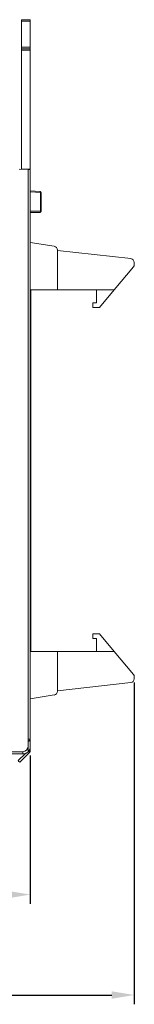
# Model space of a CAD drawing. Header units: millimetres. Extents: x 0 to 592, y -1 to 415.
# Tile 7 of 11: x 443 to 458, y 130 to 262. Entities that reach past the tile are written whole.
import ezdxf

# ---------------------------------------------------------------- set-up
doc = ezdxf.new("R2010")
doc.units = ezdxf.units.MM
doc.header["$MEASUREMENT"] = 0
doc.layers.add('Layer0000', color=7, linetype='Continuous', lineweight=20)
doc.styles.add('文字样式①', font='txt')
doc.dimstyles.new('标准样式（宋体）', dxfattribs={"dimtxt": 5, "dimasz": 3, "dimexe": 1.25, "dimexo": 0.625, "dimtad": 1, "dimtoh": 1, "dimdsep": 46, "dimtxsty": '文字样式①', "dimcen": 0, "dimdle": 6, "dimadec": 0, "dimazin": 0, "dimtfac": 1, "dimtofl": 0, "dimtmove": 0, "dimatfit": 3, "dimfxl": 0, "dimtolj": 1, "dimarcsym": 0})

# ---------------------------------------------------------------- blocks, each defined once
blk = doc.blocks.new('*D21')
at = {"color": 0, "linetype": 'Continuous', "lineweight": -2}
for p, q in [((457.93, 173.39), (457.93, 130.13)), ((372.81, 162.26), (372.81, 130.13)), ((375.81, 131.38), (454.93, 131.38))]:
    blk.add_line(p, q, dxfattribs=at)
at = {"color": 0}
for points in [[(375.81, 131.88), (375.81, 130.88), (372.81, 131.38)], [(454.93, 131.88), (454.93, 130.88), (457.93, 131.38)]]:
    blk.add_solid(points, dxfattribs=at)
at = {"layer": 'Defpoints', "color": 0}
for p in [(457.93, 174.01), (372.81, 162.89), (457.93, 131.38)]:
    blk.add_point(p, dxfattribs=at)
at = {"color": 0, "lineweight": 9, "insert": (408.76, 134.58), "char_height": 5, "attachment_point": 5, "style": '文字样式①'}
blk.add_mtext('\\A1;85.1', dxfattribs=at)
blk = doc.blocks.new('*D22')
at = {"color": 0, "linetype": 'Continuous', "lineweight": -2}
for p, q in [((444.01, 163.59), (444.01, 143.63)), ((372.81, 162.26), (372.81, 143.63)), ((375.81, 144.88), (441.01, 144.88))]:
    blk.add_line(p, q, dxfattribs=at)
at = {"color": 0}
for points in [[(375.81, 145.38), (375.81, 144.38), (372.81, 144.88)], [(441.01, 145.38), (441.01, 144.38), (444.01, 144.88)]]:
    blk.add_solid(points, dxfattribs=at)
at = {"layer": 'Defpoints', "color": 0}
for p in [(444.01, 164.21), (372.81, 162.89), (444.01, 144.88)]:
    blk.add_point(p, dxfattribs=at)
at = {"color": 0, "lineweight": 9, "insert": (408.41, 148.08), "char_height": 5, "attachment_point": 5, "style": '文字样式①'}
blk.add_mtext('\\A1;71.2', dxfattribs=at)

msp = doc.modelspace()

# ---------------------------------------------------------------- linework, layer by layer
at = {"layer": 'Layer0000'}
for p, q in [((442.81, 262.488), (444.01, 262.488)), ((442.81, 262.288), (442.81, 262.488)), ((442.81, 262.288), (442.81, 258.788)), ((444.01, 262.288), (442.81, 262.288)), ((444.01, 262.488), (444.01, 262.288)), ((444.01, 258.788), (444.01, 262.288)), ((442.81, 258.588), (442.81, 258.788)), ((442.81, 258.788), (444.01, 258.788)), ((442.81, 258.588), (444.01, 258.588)), ((442.81, 258.388), (442.81, 258.588)), ((442.81, 258.388), (442.81, 242.388)), ((444.01, 258.388), (442.81, 258.388)), ((444.01, 258.788), (444.01, 258.588)), ((444.01, 258.588), (444.01, 258.388)), ((444.01, 242.388), (444.01, 258.388)), ((442.51, 242.388), (443.71, 242.367)), ((444.01, 242.388), (442.81, 242.388)), ((443.71, 242.367), (444.01, 242.362)), ((443.71, 165.785), (443.71, 242.367)), ((444.01, 242.362), (444.01, 242.367)), ((444.01, 165.785), (444.01, 242.362)), ((444.01, 239.475), (445.341, 239.399)), ((444.01, 239.327), (445.371, 239.249)), ((445.371, 236.738), (445.371, 239.249)), ((445.371, 239.249), (445.482, 239.249)), ((445.482, 236.738), (445.482, 239.249)), ((445.371, 236.738), (444.01, 236.738)), ((445.332, 236.588), (444.01, 236.588)), ((445.482, 236.738), (445.371, 236.738)), ((444.01, 232.533), (447.211, 232.023)), ((447.632, 226.156), (447.632, 231.529)), ((457.488, 230.364), (447.632, 231.476)), ((457.817, 229.25), (455.249, 226.156)), ((457.932, 229.57), (457.932, 229.867)), ((444.082, 226.156), (444.082, 219.466)), ((444.082, 226.156), (447.632, 226.156)), ((447.632, 226.156), (455.249, 226.156)), ((452.882, 224.436), (452.882, 226.156)), ((455.249, 226.156), (453.282, 223.786)), ((452.882, 224.436), (452.382, 224.436)), ((452.382, 224.436), (452.382, 223.786)), ((452.382, 223.786), (453.282, 223.786)), ((444.082, 219.466), (444.01, 219.466)), ((444.082, 217.266), (444.082, 219.466)), ((444.01, 217.266), (444.082, 217.266)), ((444.082, 217.266), (444.082, 203.966)), ((444.082, 203.966), (444.01, 203.966)), ((444.082, 199.766), (444.082, 203.966)), ((444.01, 199.766), (444.082, 199.766)), ((444.082, 199.766), (444.082, 186.466)), ((444.082, 186.466), (444.01, 186.466)), ((444.082, 184.266), (444.082, 186.466)), ((444.01, 184.266), (444.082, 184.266)), ((444.082, 184.266), (444.082, 177.576)), ((453.282, 179.946), (452.382, 179.946)), ((452.382, 179.946), (452.382, 179.296)), ((452.382, 179.296), (452.882, 179.296)), ((452.882, 179.296), (452.882, 177.576)), ((453.282, 179.946), (455.249, 177.576)), ((447.632, 177.576), (444.082, 177.576)), ((455.249, 177.576), (447.632, 177.576)), ((447.632, 172.202), (447.632, 177.576)), ((455.249, 177.576), (457.816, 174.483)), ((457.932, 173.865), (457.932, 174.162)), ((447.632, 172.255), (457.488, 173.368)), ((447.211, 171.709), (444.01, 171.198)), ((443.71, 165.785), (444.01, 165.785)), ((443.71, 165.485), (443.71, 165.785)), ((443.71, 164.207), (443.71, 165.485)), ((444.01, 165.785), (444.01, 164.212)), ((444.01, 164.788), (444.01, 164.212)), ((419.01, 164.088), (443.01, 164.088)), ((419.01, 163.788), (443.01, 163.788)), ((442.386, 162.883), (443.351, 163.848)), ((443.923, 164), (442.598, 162.676)), ((443.01, 163.788), (443.01, 164.088))]:
    msp.add_line(p, q, dxfattribs=at)
for centre, radius, start, end in [((445.332, 239.249), 0.15, 0.0354, 86.72875), ((445.202, 239.293), 0.175, 345.51199, 37.33763), ((445.332, 236.738), 0.15, 270, 359.99999), ((445.197, 236.703), 0.177, 319.60601, 11.37088), ((447.132, 231.529), 0.5, 0, 80.94211), ((457.432, 229.867), 0.5, 0.00371, 83.55734), ((457.432, 229.569), 0.5, 320.31902, 0.09547), ((457.432, 173.865), 0.5, 276.44265, 359.99629), ((457.432, 174.162), 0.5, 0.00984, 39.78629), ((447.132, 172.202), 0.5, 279.05789, 360), ((443.71, 165.785), 0.3, 270, 0), ((443.01, 164.788), 1, 270, 0), ((443.01, 164.788), 0.7, 270, 0), ((443.785, 168.509), 4.302, 269.00137, 272.99833), ((447.99, 168.383), 5.979, 224.2959, 227.13584), ((446.326, 166.636), 3.567, 224.32711, 227.63114), ((443.86, 166.416), 2.209, 269.0811, 273.90428), ((443.71, 164.212), 0.3, 315, 0), ((443.71, 164.212), 0.3, 315, 0), ((446.665, 167.058), 5.979, 224.2959, 227.13584)]:
    msp.add_arc(centre, radius, start, end, dxfattribs=at)

# ---------------------------------------------------------------- dimensions: what is measured, and where the dimension line sits
at = {"lineweight": 9}
dim = msp.add_linear_dim(base=(457.932, 131.38), p1=(372.81, 162.888), p2=(457.932, 174.014), text='85.1', dimstyle='标准样式（宋体）', dxfattribs=at)
dim.commit()
dim.dimension.update_dxf_attribs({"geometry": '*D21', "text_midpoint": (408.761, 131.38), "dimtype": 160})
dim = msp.add_linear_dim(base=(444.01, 144.878), p1=(372.81, 162.888), p2=(444.01, 164.212), dimstyle='标准样式（宋体）', dxfattribs=at)
dim.commit()
dim.dimension.update_dxf_attribs({"geometry": '*D22', "text_midpoint": (408.41, 144.878), "dimtype": 160})

doc.saveas('drawing.dxf')
